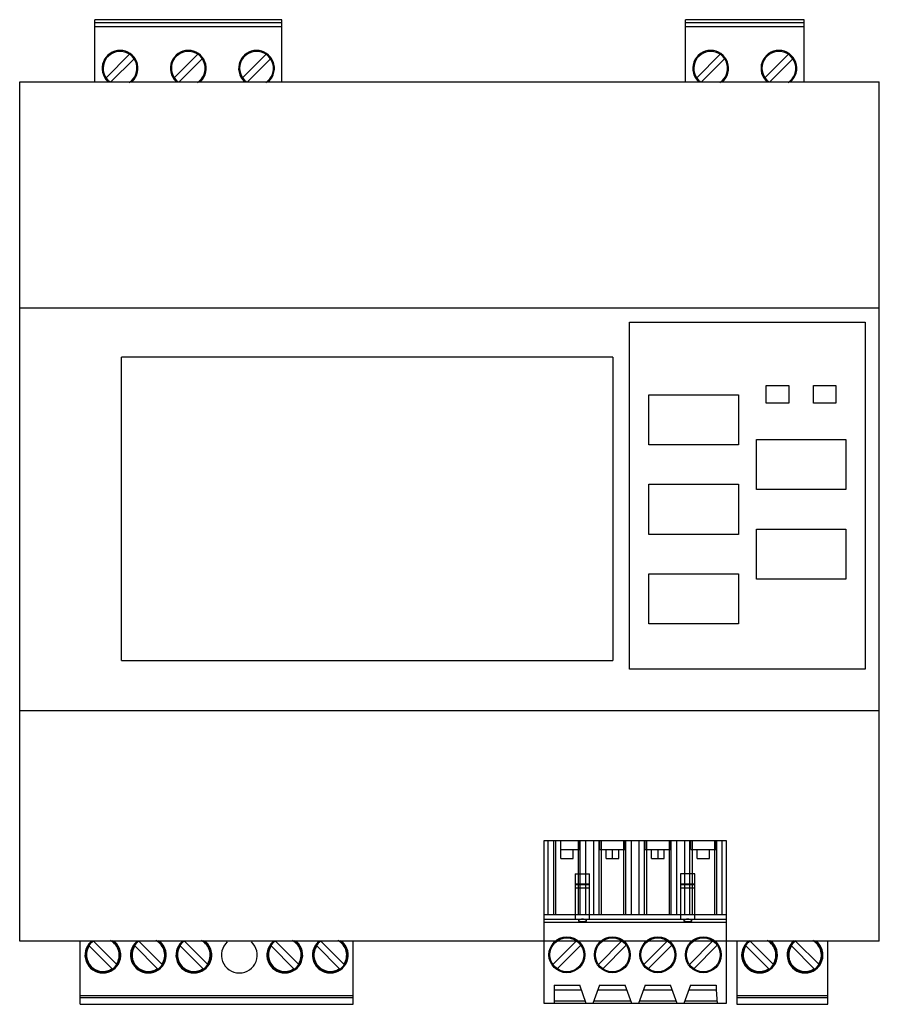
# Model space of a CAD drawing. Header units: millimetres. Extents: x 13 to 109, y 29 to 139.
import ezdxf

# ---------------------------------------------------------------- set-up
doc = ezdxf.new("R2010")
doc.units = ezdxf.units.MM
doc.header["$LTSCALE"] = 11.018544
doc.layers.get('0').update_dxf_attribs({"linetype": 'CONTINUOUS'})
doc.layers.add('INTFCLR_37563', color=7, linetype='CONTINUOUS')

msp = doc.modelspace()

# ---------------------------------------------------------------- linework, layer by layer
at = {"color": 7, "linetype": 'Continuous'}
for p, q in [((21.71, 132.05), (21.71, 139)), ((42.57, 139), (21.71, 139)), ((21.71, 138.7), (42.57, 138.7)), ((42.57, 132.05), (42.57, 139)), ((87.67, 132.05), (87.67, 139)), ((100.91, 139), (87.67, 139)), ((87.67, 138.7), (100.91, 138.7)), ((100.91, 132.05), (100.91, 139)), ((42.57, 138.22), (21.71, 138.22)), ((42.57, 138.19), (21.71, 138.19)), ((100.91, 138.22), (87.67, 138.22)), ((100.91, 138.19), (87.67, 138.19)), ((22.96, 132.5), (25.59, 135.13)), ((26.08, 134.64), (23.5, 132.05)), ((30.58, 132.5), (33.21, 135.13)), ((33.7, 134.64), (31.12, 132.05)), ((40.83, 135.13), (38.2, 132.5)), ((38.74, 132.05), (41.32, 134.64)), ((88.92, 132.5), (91.55, 135.13)), ((92.04, 134.64), (89.46, 132.05)), ((99.17, 135.13), (96.54, 132.5)), ((97.08, 132.05), (99.66, 134.64)), ((13.31, 36.05), (13.31, 132.05)), ((13.31, 132.05), (109.31, 132.05)), ((109.31, 36.05), (109.31, 132.05)), ((13.31, 106.8), (109.31, 106.8)), ((81.43, 66.43), (81.43, 105.2)), ((81.43, 105.2), (107.73, 105.2)), ((107.73, 105.2), (107.73, 66.43)), ((24.68, 67.41), (24.68, 101.3)), ((79.54, 101.3), (24.68, 101.3)), ((79.54, 101.3), (79.54, 67.41)), ((96.69, 98.15), (99.19, 98.15)), ((96.69, 96.15), (96.69, 98.15)), ((99.19, 98.15), (99.19, 96.15)), ((101.96, 98.15), (104.46, 98.15)), ((101.96, 96.15), (101.96, 98.15)), ((104.46, 98.15), (104.46, 96.15)), ((83.58, 97.1), (93.58, 97.1)), ((83.58, 91.5), (83.58, 97.1)), ((93.58, 97.1), (93.58, 91.5)), ((99.19, 96.15), (96.69, 96.15)), ((104.46, 96.15), (101.96, 96.15)), ((93.58, 91.5), (83.58, 91.5)), ((95.58, 92.1), (105.58, 92.1)), ((95.58, 86.5), (95.58, 92.1)), ((105.58, 92.1), (105.58, 86.5)), ((83.58, 87.1), (93.58, 87.1)), ((83.58, 81.5), (83.58, 87.1)), ((93.58, 87.1), (93.58, 81.5)), ((105.58, 86.5), (95.58, 86.5)), ((93.58, 81.5), (83.58, 81.5)), ((95.58, 82.1), (105.58, 82.1)), ((95.58, 76.5), (95.58, 82.1)), ((105.58, 82.1), (105.58, 76.5)), ((83.58, 77.1), (93.58, 77.1)), ((83.58, 71.5), (83.58, 77.1)), ((93.58, 77.1), (93.58, 71.5)), ((105.58, 76.5), (95.58, 76.5)), ((93.58, 71.5), (83.58, 71.5)), ((24.68, 67.41), (79.54, 67.41)), ((107.73, 66.43), (81.43, 66.43)), ((109.31, 61.8), (13.31, 61.8)), ((109.31, 36.05), (13.31, 36.05)), ((20.06, 29), (20.06, 36.05)), ((21.04, 35.56), (23.66, 32.94)), ((21.55, 36.05), (24.16, 33.44)), ((26.12, 35.56), (28.74, 32.94)), ((29.24, 33.44), (26.63, 36.05)), ((31.2, 35.56), (33.82, 32.94)), ((34.32, 33.44), (31.71, 36.05)), ((41.36, 35.56), (43.98, 32.94)), ((41.87, 36.05), (44.48, 33.44)), ((46.44, 35.56), (49.06, 32.94)), ((46.95, 36.05), (49.56, 33.44)), ((50.54, 29), (50.54, 36.05)), ((93.4, 36.05), (93.4, 29)), ((94.38, 35.56), (97, 32.94)), ((94.89, 36.05), (97.5, 33.44)), ((99.46, 35.56), (102.08, 32.94)), ((102.58, 33.44), (99.97, 36.05)), ((103.56, 29), (103.56, 36.05)), ((50.54, 29.96), (20.06, 29.96)), ((50.54, 29.73), (20.06, 29.73)), ((103.56, 29.96), (93.4, 29.96)), ((103.56, 29.73), (93.4, 29.73)), ((20.06, 29), (50.54, 29)), ((93.4, 29), (103.56, 29))]:
    msp.add_line(p, q, dxfattribs=at)
for centre, radius, start, end in [((24.52, 133.57), 2, 313.1517, 226.7813), ((24.52, 133.57), 1.89, 302.7686, 233.5905), ((32.14, 133.57), 2, 313.1517, 226.7813), ((32.14, 133.57), 1.89, 302.7686, 233.5905), ((39.76, 133.57), 2, 313.1517, 226.7813), ((39.76, 133.57), 1.89, 302.7686, 233.5905), ((90.48, 133.57), 2, 309.5352, 230.4796), ((90.48, 133.57), 1.89, 302.7686, 233.5905), ((98.1, 133.57), 2, 309.5352, 230.4796), ((98.1, 133.57), 1.89, 302.7686, 233.5905), ((22.6, 34.5), 2, 132.1659, 47.7516), ((22.6, 34.5), 1.9, 126.8546, 56.3299), ((22.6, 34.5), 1.83, 146.0022, 303.9978), ((22.6, 34.5), 1.89, 124.7134, 145.6929), ((22.6, 34.5), 1.83, 326.0022, 62.221), ((27.68, 34.5), 2, 132.1659, 47.7516), ((27.68, 34.5), 1.9, 126.8546, 56.3299), ((27.68, 34.5), 1.83, 146.0022, 303.9978), ((27.68, 34.5), 1.89, 124.7134, 145.6929), ((27.68, 34.5), 1.83, 326.0022, 62.221), ((32.76, 34.5), 2, 132.1659, 47.7516), ((32.76, 34.5), 1.9, 126.8546, 56.3299), ((32.76, 34.5), 1.83, 146.0022, 303.9978), ((32.76, 34.5), 1.89, 124.7134, 145.6929), ((32.76, 34.5), 1.83, 326.0022, 62.221), ((37.84, 34.5), 2, 132.1659, 47.7516), ((42.92, 34.5), 2, 132.1659, 47.7516), ((42.92, 34.5), 1.9, 126.8546, 56.3299), ((42.92, 34.5), 1.83, 146.0022, 303.9978), ((42.92, 34.5), 1.89, 124.7134, 145.6929), ((42.92, 34.5), 1.83, 326.0022, 62.221), ((48, 34.5), 2, 132.1659, 47.7516), ((48, 34.5), 1.9, 126.8546, 56.3299), ((48, 34.5), 1.83, 146.0022, 303.9978), ((48, 34.5), 1.89, 124.7134, 145.6929), ((48, 34.5), 1.83, 326.0022, 62.221), ((95.94, 34.5), 2, 127.9786, 52.0271), ((95.94, 34.5), 1.9, 123.6701, 56.3299), ((95.94, 34.5), 1.83, 146.0022, 303.9978), ((95.94, 34.5), 1.89, 124.7134, 145.6929), ((95.94, 34.5), 1.83, 326.0022, 62.221), ((101.02, 34.5), 2, 127.9786, 52.0271), ((101.02, 34.5), 1.9, 123.6701, 56.3299), ((101.02, 34.5), 1.83, 146.0022, 303.9978), ((101.02, 34.5), 1.89, 124.7134, 145.6929), ((101.02, 34.5), 1.83, 326.0022, 62.221), ((22.6, 34.5), 1.89, 304.3071, 325.6929), ((27.68, 34.5), 1.89, 304.3071, 325.6929), ((32.76, 34.5), 1.89, 304.3071, 325.6929), ((42.92, 34.5), 1.89, 304.3071, 325.6929), ((48, 34.5), 1.89, 304.3071, 325.6929), ((95.94, 34.5), 1.89, 304.3071, 325.6929), ((101.02, 34.5), 1.89, 304.3071, 325.6929)]:
    msp.add_arc(centre, radius, start, end, dxfattribs=at)
at = {"layer": 'INTFCLR_37563', "color": 7, "linetype": 'Continuous'}
for p, q in [((71.88, 47.3), (92.2, 47.3)), ((71.88, 29.1), (71.88, 47.3)), ((72.3, 47.3), (72.3, 39)), ((72.93, 47.3), (72.93, 39)), ((73.17, 39), (73.17, 47.3)), ((73.72, 47.3), (73.72, 46.3)), ((75.68, 47.3), (75.68, 39)), ((75.82, 46.3), (75.82, 47.3)), ((75.91, 39), (75.91, 47.3)), ((76.54, 39), (76.54, 47.3)), ((77.38, 47.3), (77.38, 39)), ((78.01, 39), (78.01, 47.3)), ((78.1, 46.3), (78.1, 47.3)), ((78.25, 47.3), (78.25, 39)), ((80.76, 47.3), (80.76, 39)), ((80.9, 46.3), (80.9, 47.3)), ((80.99, 39), (80.99, 47.3)), ((81.62, 39), (81.62, 47.3)), ((82.46, 47.3), (82.46, 39)), ((83.09, 39), (83.09, 47.3)), ((83.18, 46.3), (83.18, 47.3)), ((83.33, 47.3), (83.33, 39)), ((85.84, 47.3), (85.84, 39)), ((85.98, 46.3), (85.98, 47.3)), ((86.07, 39), (86.07, 47.3)), ((86.7, 39), (86.7, 47.3)), ((87.54, 47.3), (87.54, 39)), ((88.17, 39), (88.17, 47.3)), ((88.26, 46.3), (88.26, 47.3)), ((88.41, 47.3), (88.41, 39)), ((90.92, 47.3), (90.92, 39)), ((91.06, 46.3), (91.06, 47.3)), ((91.15, 39), (91.15, 47.3)), ((91.78, 39), (91.78, 47.3)), ((92.2, 47.3), (92.2, 29.1)), ((73.72, 46.3), (75.82, 46.3)), ((73.73, 45.3), (73.73, 46.3)), ((75.13, 45.3), (75.13, 46.3)), ((78.1, 46.3), (80.9, 46.3)), ((78.8, 45.3), (78.8, 46.3)), ((79.5, 45.3), (79.5, 46.3)), ((80.21, 45.3), (80.21, 46.3)), ((83.18, 46.3), (85.98, 46.3)), ((83.88, 45.3), (83.88, 46.3)), ((84.58, 46.3), (84.58, 45.3)), ((85.29, 45.3), (85.29, 46.3)), ((88.26, 46.3), (91.06, 46.3)), ((88.96, 45.3), (88.96, 46.3)), ((90.36, 45.3), (90.36, 46.3)), ((73.73, 45.3), (75.13, 45.3)), ((78.8, 45.3), (80.21, 45.3)), ((83.88, 45.3), (85.29, 45.3)), ((88.96, 45.3), (90.36, 45.3)), ((75.36, 43.57), (76.96, 43.57)), ((75.36, 43.57), (75.36, 38.5)), ((76.96, 38.5), (76.96, 43.57)), ((88.72, 43.57), (87.12, 43.57)), ((87.12, 43.57), (87.12, 38.5)), ((88.72, 38.5), (88.72, 43.57)), ((75.36, 42.47), (76.96, 42.47)), ((75.36, 42.4), (76.96, 42.4)), ((75.36, 42.02), (76.96, 42.02)), ((87.12, 42.47), (88.72, 42.47)), ((87.12, 42.4), (88.72, 42.4)), ((87.12, 42.02), (88.72, 42.02)), ((92.2, 39), (71.88, 39)), ((71.88, 38.5), (92.2, 38.5)), ((92.2, 38.13), (71.88, 38.13)), ((75.49, 36.09), (72.86, 33.46)), ((75.98, 35.6), (73.35, 32.97)), ((80.57, 36.09), (77.94, 33.46)), ((81.06, 35.6), (78.43, 32.97)), ((85.65, 36.09), (83.02, 33.46)), ((86.14, 35.6), (83.51, 32.97)), ((90.73, 36.09), (88.1, 33.46)), ((91.22, 35.6), (88.59, 32.97)), ((73, 31.14), (75.85, 31.14)), ((73, 31.14), (73, 29.1)), ((76.59, 29.1), (75.85, 31.14)), ((78.08, 31.14), (77.33, 29.1)), ((78.08, 31.14), (80.93, 31.14)), ((81.67, 29.1), (80.93, 31.14)), ((83.16, 31.14), (82.41, 29.1)), ((83.16, 31.14), (86.01, 31.14)), ((86.75, 29.1), (86.01, 31.14)), ((88.24, 31.14), (87.49, 29.1)), ((88.24, 31.14), (91.09, 31.14)), ((91.09, 31.14), (91.09, 30.63)), ((73, 30.63), (76.03, 30.63)), ((77.89, 30.63), (81.11, 30.63)), ((82.97, 30.63), (86.19, 30.63)), ((88.05, 30.63), (91.09, 30.63)), ((91.09, 30.63), (91.22, 29.1)), ((92.2, 29.1), (71.88, 29.1)), ((73, 29.39), (76.48, 29.39)), ((77.44, 29.39), (81.56, 29.39)), ((82.52, 29.39), (86.64, 29.39)), ((87.6, 29.39), (91.19, 29.39))]:
    msp.add_line(p, q, dxfattribs=at)
for centre, radius in [((74.42, 34.53), 2), ((74.42, 34.53), 1.89), ((79.5, 34.53), 2), ((79.5, 34.53), 1.89), ((84.58, 34.53), 2), ((84.58, 34.53), 1.89), ((89.66, 34.53), 2), ((89.66, 34.53), 1.89)]:
    msp.add_circle(centre, radius, dxfattribs=at)
for points, knots in [([(76.16, 38.5), (76.12, 38.5), (76.04, 38.5), (75.93, 38.48), (75.83, 38.46), (75.76, 38.44), (75.71, 38.41), (75.7, 38.36), (75.72, 38.34), (75.73, 38.33)], [0, 0, 0, 0, 0.231814, 0.441934, 0.620018, 0.758966, 0.856734, 0.924117, 1, 1, 1, 1]), ([(76.6, 38.33), (76.61, 38.34), (76.63, 38.36), (76.61, 38.41), (76.56, 38.44), (76.49, 38.46), (76.4, 38.48), (76.28, 38.5), (76.2, 38.5), (76.16, 38.5)], [0, 0, 0, 0, 0.075896, 0.143147, 0.240591, 0.37915, 0.556985, 0.767307, 1, 1, 1, 1]), ([(87.92, 38.5), (87.88, 38.5), (87.8, 38.5), (87.69, 38.48), (87.59, 38.46), (87.52, 38.44), (87.47, 38.41), (87.46, 38.36), (87.48, 38.34), (87.49, 38.33)], [0, 0, 0, 0, 0.231814, 0.441934, 0.620018, 0.758966, 0.856734, 0.924117, 1, 1, 1, 1]), ([(88.36, 38.33), (88.37, 38.34), (88.39, 38.36), (88.37, 38.41), (88.32, 38.44), (88.25, 38.46), (88.16, 38.48), (88.04, 38.5), (87.96, 38.5), (87.92, 38.5)], [0, 0, 0, 0, 0.075896, 0.143147, 0.240591, 0.37915, 0.556985, 0.767307, 1, 1, 1, 1]), ([(75.73, 38.33), (75.75, 38.31), (75.81, 38.28), (75.91, 38.26), (76.03, 38.24), (76.12, 38.24), (76.16, 38.24)], [0, 0, 0, 0, 0.184978, 0.435541, 0.718555, 1, 1, 1, 1]), ([(76.16, 38.24), (76.21, 38.24), (76.29, 38.24), (76.41, 38.26), (76.52, 38.28), (76.57, 38.31), (76.6, 38.33)], [0, 0, 0, 0, 0.29136, 0.568686, 0.812066, 1, 1, 1, 1]), ([(87.49, 38.33), (87.51, 38.31), (87.57, 38.28), (87.67, 38.26), (87.79, 38.24), (87.88, 38.24), (87.92, 38.24)], [0, 0, 0, 0, 0.184978, 0.435541, 0.718555, 1, 1, 1, 1]), ([(87.92, 38.24), (87.97, 38.24), (88.05, 38.24), (88.17, 38.26), (88.28, 38.28), (88.33, 38.31), (88.36, 38.33)], [0, 0, 0, 0, 0.29136, 0.568686, 0.812066, 1, 1, 1, 1])]:
    msp.add_open_spline(points, degree=3, knots=knots, dxfattribs=at)

doc.saveas('drawing.dxf')
